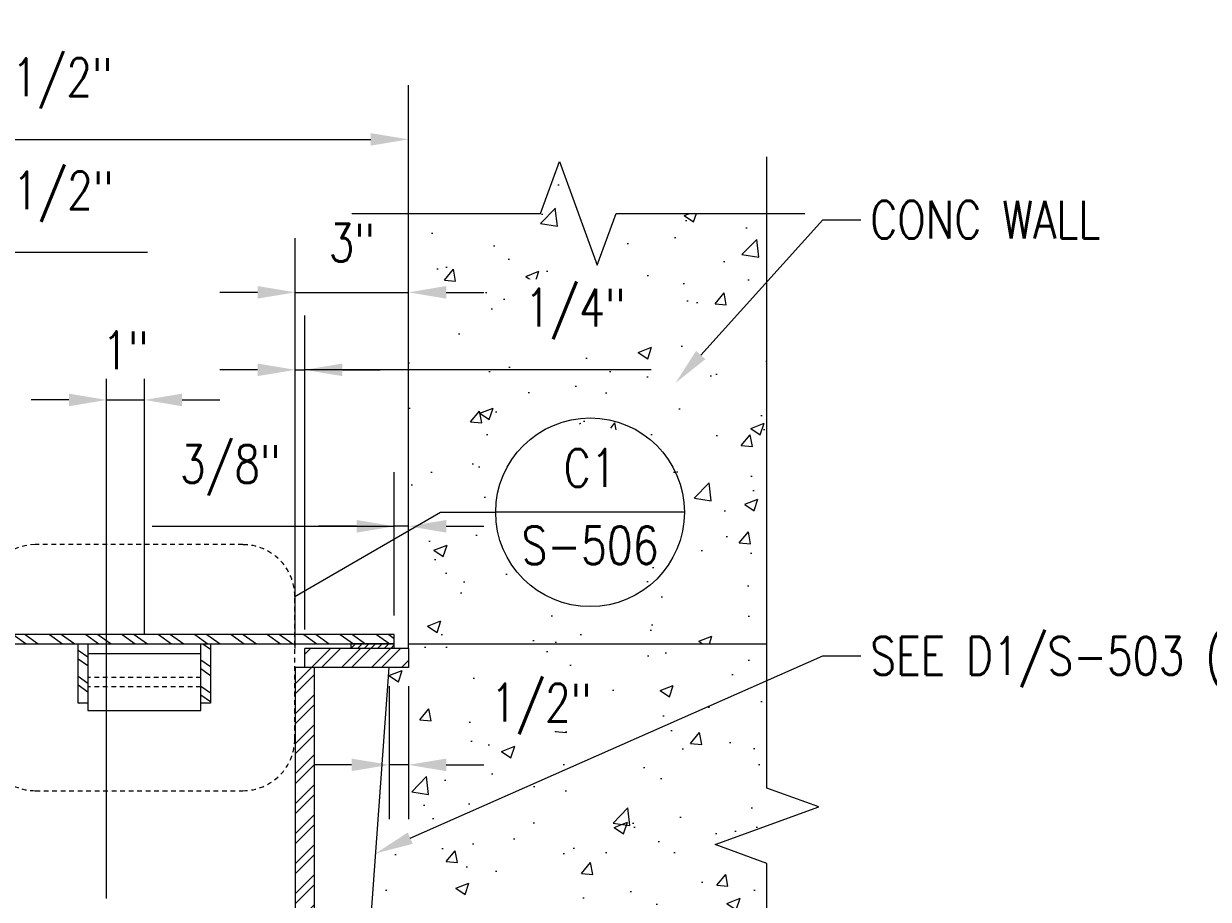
# Model space of a CAD drawing. Header units: inches. Extents: x 0 to 497, y -395 to 0.
# Tile 24 of 33: x 174 to 206, y -68 to -45. Entities that reach past the tile are written whole.
import ezdxf
from ezdxf import colors
from ezdxf.entities.mleader import LeaderData, LeaderLine
from ezdxf.enums import TextEntityAlignment as Align
from ezdxf.math import Vec2, Vec3

# ---------------------------------------------------------------- set-up
doc = ezdxf.new("R2010")
doc.units = ezdxf.units.IN
doc.header["$MEASUREMENT"] = 0
doc.linetypes.add('HIDDEN2', pattern=[0.1875, 0.125, -0.0625])
doc.layers.add('G-ANNO-REFR', color=2, linetype='Continuous', lineweight=35)
doc.layers.add('S-ANNO-SYMB', color=2, linetype='Continuous', lineweight=25)
for name, color, linetype in [('S-ANNO-DIMS', 1, 'Continuous'), ('S-ANNO-TEXT', 2, 'Continuous'), ('S-DETL-HIDD', 1, 'HIDDEN2'), ('S-DETL-MEDM', 3, 'Continuous'), ('S-DETL-PATT', 1, 'Continuous'), ('S-DETL-XHVY', 5, 'Continuous')]:
    doc.layers.add(name, color=color, linetype=linetype)
doc.styles.add('AEC_COMN_TITLE', font='romans.shx', dxfattribs={"width": 0.8, "height": 0.1875})
doc.styles.add('Annotative', font='romans.shx', dxfattribs={"width": 0.8, "height": 0.125})
doc.styles.add('ROMANS', font='ROMANS.shx', dxfattribs={"width": 0.8})
doc.dimstyles.new('Annotative', dxfattribs={"dimscale": 0, "dimtxt": 0.125, "dimasz": 0.125, "dimexe": 0.179688, "dimexo": 0.0625, "dimgap": 0.09, "dimtad": 1, "dimdec": 3, "dimzin": 3, "dimdsep": 46, "dimlunit": 4, "dimtxsty": 'Annotative', "dimcen": 0.09, "dimclrt": 2, "dimazin": 2, "dimtfac": 1, "dimtdec": 3, "dimtmove": 1, "dimatfit": 3, "dimfxl": 1, "dimtfill": 1, "dimfrac": 2, "dimtolj": 1, "dimtzin": 0, "dimarcsym": 0})

# ---------------------------------------------------------------- blocks, each defined once
blk = doc.blocks.new('*D88')
at = {"layer": 'Defpoints', "color": 0, "transparency": 16777216}
for p in [(184.387, -48.275), (184.387, -51.663), (162.887, -61.194)]:
    blk.add_point(p, dxfattribs=at)
at = {"layer": 'S-ANNO-DIMS', "color": 0, "lineweight": -2, "transparency": 16777216}
for p, q in [((162.887, -60.694), (162.887, -46.838)), ((184.387, -51.163), (184.387, -46.838)), ((163.887, -48.275), (183.387, -48.275))]:
    blk.add_line(p, q, dxfattribs=at)
at = {"layer": 'S-ANNO-DIMS', "color": 0, "transparency": 16777216}
for points in [[(163.887, -48.109), (163.887, -48.442), (162.887, -48.275)], [(183.387, -48.109), (183.387, -48.442), (184.387, -48.275)]]:
    blk.add_solid(points, dxfattribs=at)
at = {"layer": 'S-ANNO-DIMS', "color": 2, "transparency": 16777216, "insert": (173.637, -46.794), "char_height": 1, "attachment_point": 5, "style": 'Annotative', "bg_fill": 3, "box_fill_scale": 1.25, "bg_fill_color": 256, "bg_fill_true_color": 13158600, "bg_fill_transparency": 0}
blk.add_mtext('\\A1;1\'-9 1/2"', dxfattribs=at)
blk = doc.blocks.new('*D86')
at = {"layer": 'Defpoints', "color": 0, "transparency": 16777216}
for p in [(181.637, -54.381), (181.637, -61.765), (181.387, -62.265)]:
    blk.add_point(p, dxfattribs=at)
at = {"layer": 'S-ANNO-DIMS', "color": 0, "lineweight": -2, "transparency": 16777216}
for p, q in [((181.387, -61.765), (181.387, -52.943)), ((181.637, -61.265), (181.637, -52.943)), ((180.387, -54.381), (179.387, -54.381)), ((181.387, -54.381), (181.637, -54.381)), ((181.387, -54.381), (181.637, -54.381)), ((190.821, -54.381), (181.637, -54.381)), ((182.637, -54.381), (183.637, -54.381))]:
    blk.add_line(p, q, dxfattribs=at)
at = {"layer": 'S-ANNO-DIMS', "color": 0, "transparency": 16777216}
for points in [[(180.387, -54.214), (180.387, -54.548), (181.387, -54.381)], [(182.637, -54.214), (182.637, -54.548), (181.637, -54.381)]]:
    blk.add_solid(points, dxfattribs=at)
at = {"layer": 'S-ANNO-DIMS', "color": 2, "transparency": 16777216, "insert": (188.806, -52.899), "char_height": 1, "attachment_point": 5, "style": 'Annotative', "bg_fill": 3, "box_fill_scale": 1.25, "bg_fill_color": 256, "bg_fill_true_color": 13158600, "bg_fill_transparency": 0}
blk.add_mtext('\\A1;1/4"', dxfattribs=at)
blk = doc.blocks.new('*D85')
at = {"layer": 'Defpoints', "color": 0, "transparency": 16777216}
for p in [(170.387, -51.275), (166.887, -60.374), (170.387, -63.194)]:
    blk.add_point(p, dxfattribs=at)
at = {"layer": 'S-ANNO-DIMS', "color": 0, "lineweight": -2, "transparency": 16777216}
for p, q in [((166.887, -59.874), (166.887, -49.838)), ((170.387, -62.694), (170.387, -49.838)), ((167.887, -51.275), (169.387, -51.275)), ((177.47, -51.275), (170.387, -51.275))]:
    blk.add_line(p, q, dxfattribs=at)
at = {"layer": 'S-ANNO-DIMS', "color": 0, "transparency": 16777216}
for points in [[(167.887, -51.109), (167.887, -51.442), (166.887, -51.275)], [(169.387, -51.109), (169.387, -51.442), (170.387, -51.275)]]:
    blk.add_solid(points, dxfattribs=at)
at = {"layer": 'S-ANNO-DIMS', "color": 2, "transparency": 16777216, "insert": (174.617, -49.794), "char_height": 1, "attachment_point": 5, "style": 'Annotative', "bg_fill": 3, "box_fill_scale": 1.25, "bg_fill_color": 256, "bg_fill_true_color": 13158600, "bg_fill_transparency": 0}
blk.add_mtext('\\A1;3 1/2"', dxfattribs=at)
blk = doc.blocks.new('*D83')
at = {"layer": 'Defpoints', "color": 0, "transparency": 16777216}
for p in [(184.387, -52.328), (184.387, -55.135), (181.387, -62.265)]:
    blk.add_point(p, dxfattribs=at)
at = {"layer": 'S-ANNO-DIMS', "color": 0, "lineweight": -2, "transparency": 16777216}
for p, q in [((181.387, -61.765), (181.387, -50.89)), ((184.387, -54.635), (184.387, -50.89)), ((180.387, -52.328), (179.387, -52.328)), ((181.387, -52.328), (184.387, -52.328)), ((185.387, -52.328), (186.387, -52.328))]:
    blk.add_line(p, q, dxfattribs=at)
at = {"layer": 'S-ANNO-DIMS', "color": 0, "transparency": 16777216}
for points in [[(180.387, -52.161), (180.387, -52.495), (181.387, -52.328)], [(185.387, -52.161), (185.387, -52.495), (184.387, -52.328)]]:
    blk.add_solid(points, dxfattribs=at)
at = {"layer": 'S-ANNO-DIMS', "color": 2, "transparency": 16777216, "insert": (182.887, -51.013), "char_height": 1, "attachment_point": 5, "style": 'Annotative', "bg_fill": 3, "box_fill_scale": 1.25, "bg_fill_color": 256, "bg_fill_true_color": 13158600, "bg_fill_transparency": 0}
blk.add_mtext('\\A1;3"', dxfattribs=at)
blk = doc.blocks.new('*D82')
at = {"layer": 'Defpoints', "color": 0, "transparency": 16777216}
for p in [(184.012, -58.527), (184.012, -61.39), (184.387, -61.64)]:
    blk.add_point(p, dxfattribs=at)
at = {"layer": 'S-ANNO-DIMS', "color": 0, "lineweight": -2, "transparency": 16777216}
for p, q in [((184.012, -60.89), (184.012, -57.09)), ((184.387, -61.14), (184.387, -57.09)), ((177.594, -58.527), (184.012, -58.527)), ((183.012, -58.527), (182.012, -58.527)), ((184.387, -58.527), (184.012, -58.527)), ((184.387, -58.527), (184.012, -58.527)), ((185.387, -58.527), (186.387, -58.527))]:
    blk.add_line(p, q, dxfattribs=at)
at = {"layer": 'S-ANNO-DIMS', "color": 0, "transparency": 16777216}
for points in [[(183.012, -58.36), (183.012, -58.694), (184.012, -58.527)], [(185.387, -58.36), (185.387, -58.694), (184.387, -58.527)]]:
    blk.add_solid(points, dxfattribs=at)
at = {"layer": 'S-ANNO-DIMS', "color": 2, "transparency": 16777216, "insert": (179.666, -57.045), "char_height": 1, "attachment_point": 5, "style": 'Annotative', "bg_fill": 3, "box_fill_scale": 1.25, "bg_fill_color": 256, "bg_fill_true_color": 13158600, "bg_fill_transparency": 0}
blk.add_mtext('\\A1;3/8"', dxfattribs=at)
blk = doc.blocks.new('*D81')
at = {"layer": 'Defpoints', "color": 0, "transparency": 16777216}
for p in [(183.878, -62.265), (184.387, -62.265), (183.878, -64.847)]:
    blk.add_point(p, dxfattribs=at)
at = {"layer": 'S-ANNO-DIMS', "color": 0, "lineweight": -2, "transparency": 16777216}
for p, q in [((183.878, -62.765), (183.878, -66.285)), ((184.387, -62.765), (184.387, -66.285)), ((182.878, -64.847), (181.878, -64.847)), ((184.387, -64.847), (183.878, -64.847)), ((185.387, -64.847), (186.387, -64.847))]:
    blk.add_line(p, q, dxfattribs=at)
at = {"layer": 'S-ANNO-DIMS', "color": 0, "transparency": 16777216}
for points in [[(182.878, -64.681), (182.878, -65.014), (183.878, -64.847)], [(185.387, -64.681), (185.387, -65.014), (184.387, -64.847)]]:
    blk.add_solid(points, dxfattribs=at)
at = {"layer": 'S-ANNO-DIMS', "color": 2, "transparency": 16777216, "insert": (187.901, -63.366), "char_height": 1, "attachment_point": 5, "style": 'Annotative', "bg_fill": 3, "box_fill_scale": 1.25, "bg_fill_color": 256, "bg_fill_true_color": 13158600, "bg_fill_transparency": 0}
blk.add_mtext('\\A1;1/2"', dxfattribs=at)
blk = doc.blocks.new('*D79')
at = {"layer": 'Defpoints', "color": 0, "transparency": 16777216}
for p in [(177.387, -55.179), (177.387, -61.906), (176.387, -68.89)]:
    blk.add_point(p, dxfattribs=at)
at = {"layer": 'S-ANNO-DIMS', "color": 0, "lineweight": -2, "transparency": 16777216}
for p, q in [((176.387, -68.39), (176.387, -53.741)), ((177.387, -61.406), (177.387, -53.741)), ((175.387, -55.179), (174.387, -55.179)), ((176.387, -55.179), (177.387, -55.179)), ((178.387, -55.179), (179.387, -55.179))]:
    blk.add_line(p, q, dxfattribs=at)
at = {"layer": 'S-ANNO-DIMS', "color": 0, "transparency": 16777216}
for points in [[(175.387, -55.012), (175.387, -55.346), (176.387, -55.179)], [(178.387, -55.012), (178.387, -55.346), (177.387, -55.179)]]:
    blk.add_solid(points, dxfattribs=at)
at = {"layer": 'S-ANNO-DIMS', "color": 2, "transparency": 16777216, "insert": (176.887, -53.864), "char_height": 1, "attachment_point": 5, "style": 'Annotative', "bg_fill": 3, "box_fill_scale": 1.25, "bg_fill_color": 256, "bg_fill_true_color": 13158600, "bg_fill_transparency": 0}
blk.add_mtext('\\A1;1"', dxfattribs=at)
blk = doc.blocks.new('Detail Callout AEC')
at = {"color": 0, "linetype": 'ByBlock', "lineweight": -3, "transparency": 16777216}
blk.add_line((0.25, 0), (-0.25, 0), dxfattribs=at)
blk.add_line((0.25, 0), (-0.25, 0), dxfattribs=at)
blk.add_circle((0, 0), 0.25, dxfattribs=at)
blk.add_circle((0, 0), 0.25, dxfattribs=at)
at = {"color": 0, "linetype": 'ByBlock', "lineweight": -3, "transparency": 16777216, "style": 'AEC_COMN_TITLE'}
for tag, p in [('VIEWNUMBER', (0, 0.0508)), ('VIEWNUMBER', (0, 0.0508)), ('SHEETNUMBER', (0, -0.1263)), ('SHEETNUMBER', (0, -0.1263))]:
    blk.add_attdef(tag, text='', height=0.0938, dxfattribs=at).set_placement(p, align=Align.CENTER)

msp = doc.modelspace()

# ---------------------------------------------------------------- hatches: boundary and pattern name
at = {"layer": 'S-DETL-PATT', "linetype": 'Continuous', "lineweight": 0}
h = msp.add_hatch(dxfattribs=at)
h.set_pattern_fill('AR-CONC', color=8, scale=0.5)
h.set_pattern_definition([(50, (-36.3327, -151.0193), (3.5863, -0.31376), [0.375, -4.125]), (355, (-36.3327, -151.0193), (-0.693757, 3.76096), [0.3, -3.3]), (100.4514, (-36.0338, -151.0454), (2.892544, 3.4472), [0.3187, -3.50571]), (46.1842, (-36.3327, -150.0193), (5.33621, -0.8276), [0.5625, -6.1875]), (96.6356, (-35.888, -150.088), (4.67331, 4.87059), [0.47805, -5.25857]), (351.1842, (-36.3327, -150.019), (4.67331, 4.87059), [0.45, -4.95]), (21, (-35.8327, -150.2693), (2.984535, -2.013094), [0.375, -4.125]), (326, (-35.8327, -150.2693), (1.216577, 3.62575), [0.3, -3.3]), (71.4514, (-35.584, -150.437), (4.20111, 1.612656), [0.3187, -3.50571]), (37.5, (-36.3327, -151.0193), (0.060799, 1.664469), [0, -3.26, 0, -3.35, 0, -3.3125]), (7.5, (-36.3327, -151.0193), (1.315348, 1.972059), [0, -1.91, 0, -3.185, 0, -1.2625]), (327.5, (-37.4477, -151.0193), (2.669112, -0.1127744), [0, -1.25, 0, -3.9, 0, -5.175]), (317.5, (-37.9477, -151.0193), (2.91593, 0.500525), [0, -1.625, 0, -2.59, 0, -3.675])])
h.paths.add_polyline_path([(193.8872, -52.0221), (193.8872, -50.2362), (189.8872, -50.2362), (189.3872, -51.6099), (188.3872, -48.8624), (187.8872, -50.2362), (184.3872, -50.2362), (184.3872, -54.1446)])
edge = h.paths.add_edge_path()
edge.add_arc((189.0406, -58.1554), 2.3413, 10.37518, 180)
edge.add_line((186.6993, -58.1554), (186.885, -59.0693))
edge.add_line((186.885, -59.0693), (184.3872, -60.0989))
edge.add_line((184.3872, -60.0989), (184.3872, -54.1446))
edge.add_line((184.3872, -54.1446), (193.8872, -52.0221))
edge.add_line((193.8872, -52.0221), (193.8872, -56.869))
edge.add_line((193.8872, -56.869), (191.3437, -57.7338))
h = msp.add_hatch(dxfattribs=at)
h.set_pattern_fill('AR-CONC', color=8, scale=0.5)
h.set_pattern_definition([(50, (-4.3517, -308.1058), (3.5863, -0.31376), [0.375, -4.125]), (355, (-4.3517, -308.106), (-0.693757, 3.76096), [0.3, -3.3]), (100.4514, (-4.0528, -308.132), (2.892544, 3.4472), [0.3187, -3.50571]), (46.1842, (-4.3517, -307.106), (5.336207, -0.827596), [0.5625, -6.1875]), (96.6356, (-3.907, -307.175), (4.67331, 4.87059), [0.47805, -5.25857]), (351.1842, (-4.3517, -307.106), (4.67331, 4.87059), [0.45, -4.95]), (21, (-3.8517, -307.3558), (2.984535, -2.013094), [0.375, -4.125]), (326, (-3.8517, -307.356), (1.216577, 3.62575), [0.3, -3.3]), (71.4514, (-3.603, -307.5236), (4.20111, 1.612656), [0.3187, -3.50571]), (37.5, (-4.3517, -308.1058), (0.0607993, 1.6644693), [0, -3.26, 0, -3.35, 0, -3.3125]), (7.5, (-4.3517, -308.1058), (1.315348, 1.972059), [0, -1.91, 0, -3.185, 0, -1.2625]), (327.5, (-5.4667, -308.1058), (2.669112, -0.1127744), [0, -1.25, 0, -3.9, 0, -5.175]), (317.5, (-5.9667, -308.1058), (2.91593, 0.500525), [0, -1.625, 0, -2.59, 0, -3.675])])
edge = h.paths.add_edge_path()
edge.add_arc((189.0406, -58.1554), 2.3413, 207.17922, 360)
edge.add_line((191.382, -58.1554), (191.3111, -57.5838))
edge.add_line((191.3111, -57.5838), (193.8872, -56.869))
edge.add_line((193.8872, -56.869), (193.8872, -61.6401))
edge.add_line((193.8872, -61.6401), (188.8872, -61.6401))
edge.add_line((188.8872, -61.6401), (184.8872, -61.6401))
edge.add_line((184.8872, -61.6401), (184.8872, -59.9289))
edge.add_line((184.8872, -59.9289), (186.9578, -59.2249))
at = {"layer": 'S-DETL-PATT'}
h = msp.add_hatch(dxfattribs=at)
h.set_pattern_fill('AR-CONC', color=8, scale=0.5)
h.set_pattern_definition([(50, (-4.3517, -110.0193), (3.5863, -0.31376), [0.375, -4.125]), (355, (-4.3517, -110.0193), (-0.693757, 3.76096), [0.3, -3.3]), (100.4514, (-4.0528, -110.0454), (2.892544, 3.4472), [0.3187, -3.50571]), (46.1842, (-4.3517, -109.0193), (5.33621, -0.8276), [0.5625, -6.1875]), (96.6356, (-3.907, -109.088), (4.67331, 4.87059), [0.47805, -5.25857]), (351.1842, (-4.3517, -109.019), (4.67331, 4.8706), [0.45, -4.95]), (21, (-3.8517, -109.2693), (2.984535, -2.013094), [0.375, -4.125]), (326, (-3.8517, -109.2693), (1.216577, 3.62575), [0.3, -3.3]), (71.4514, (-3.603, -109.437), (4.20111, 1.612656), [0.3187, -3.50571]), (37.5, (-4.3517, -110.0193), (0.060799, 1.664469), [0, -3.26, 0, -3.35, 0, -3.3125]), (7.5, (-4.3517, -110.0193), (1.315348, 1.972059), [0, -1.91, 0, -3.185, 0, -1.2625]), (327.5, (-5.4667, -110.0193), (2.669112, -0.112774), [0, -1.25, 0, -3.9, 0, -5.175]), (317.5, (-5.9667, -110.0193), (2.91593, 0.500525), [0, -1.625, 0, -2.59, 0, -3.675])])
h.paths.add_polyline_path([(189.6483, -63.0193), (183.8231, -63.0193), (183.4352, -68.3396), (189.6483, -69.7106)])
h.paths.add_polyline_path([(189.6483, -63.0193), (189.6483, -61.6401), (184.3872, -61.6401), (184.3872, -62.1401), (183.8872, -62.1401), (183.8231, -63.0193)])
h.paths.add_polyline_path([(193.8872, -63.0193), (193.8872, -61.6401), (189.6483, -61.6401), (189.6483, -63.0193)])
h.paths.add_polyline_path([(189.6483, -63.0193), (189.6483, -65.5651), (193.8872, -64.439), (193.8872, -63.0193)])
h.paths.add_polyline_path([(192.5134, -66.962), (195.2609, -65.962), (193.8872, -65.462), (193.8872, -64.439), (189.6483, -65.5651), (189.6483, -69.7106), (193.8872, -70.6459), (193.8872, -67.462)])
h.paths.add_polyline_path([(189.6483, -74.5861), (193.8872, -75.2001), (193.8872, -70.6459), (189.6483, -69.7106)])
h.paths.add_polyline_path([(189.6483, -74.5861), (189.6483, -69.7106), (183.4352, -68.3396), (183.0495, -73.6304)])
h.paths.add_polyline_path([(183.0495, -73.6304), (182.8872, -75.8573), (183.3872, -75.8573), (183.3872, -76.3573), (179.8872, -76.3573), (179.8872, -79.3104), (179.3872, -79.8104), (178.8872, -79.3104), (178.8872, -76.3573), (172.8872, -76.3573), (172.8872, -79.3104), (172.3872, -79.8104), (171.8872, -79.3104), (171.8872, -76.3573), (167.3968, -76.3573), (158.8778, -79.9382), (157.8872, -79.9382), (157.8872, -82.6879), (174.8872, -82.6879), (175.3872, -84.0616), (176.3872, -81.3141), (176.8872, -82.6879), (189.6483, -82.6879), (189.6483, -74.5861)])
h.paths.add_polyline_path([(193.8872, -75.2001), (189.6483, -74.5861), (189.6483, -79.0491), (193.8872, -80.326)])
h.paths.add_polyline_path([(189.6483, -79.0491), (189.6483, -82.6879), (193.8872, -82.6879), (193.8872, -80.326)])
h.paths.add_polyline_path([(167.3872, -76.3613), (167.3872, -75.8573), (167.8872, -75.8573), (165.7297, -72.1205), (157.8872, -73.7853), (157.8872, -79.9382), (158.8778, -79.9382)])
h.paths.add_polyline_path([(165.7297, -72.1205), (163.3872, -68.063), (163.3872, -63.0193), (157.8872, -63.0193), (157.8872, -71.039), (156.5134, -71.539), (159.2609, -72.539), (157.8872, -73.039), (157.8872, -73.7853)])
h.paths.add_polyline_path([(163.3872, -63.0193), (163.3872, -62.2651), (162.8872, -62.2651), (162.8872, -61.6401), (162.8872, -61.3901), (157.8872, -61.3901), (157.8872, -63.0193)])
h = msp.add_hatch(dxfattribs=at)
h.set_pattern_fill('ANSI32', color=8, scale=1.5, angle=-80.72606)
h.set_pattern_definition([(324.27394, (-2.53664, 6.1622), (0.3284496, 0.4566477), []), (324.27394, (-2.4939, 5.9005), (0.3284496, 0.4566477), [])])
h.paths.add_polyline_path([(184.0122, -61.3901), (167.6372, -61.3901), (167.6372, -61.6401), (184.0122, -61.6401)])
h = msp.add_hatch(dxfattribs=at)
h.set_pattern_fill('ANSI32', color=8, scale=1.5)
h.set_pattern_definition([(45, (-4.35166, -110.01926), (-0.3977476, 0.3977476), []), (45, (-4.0865, -110.01926), (-0.3977476, 0.3977476), [])])
h.paths.add_polyline_path([(170.1372, -61.7651), (162.8872, -61.7651), (162.8872, -62.2651), (170.1372, -62.2651)])
h.paths.add_polyline_path([(170.3872, -62.2651), (169.8872, -62.2651), (169.8872, -63.0193), (170.3872, -63.0193)])
h.paths.add_polyline_path([(170.3872, -63.0193), (169.8872, -63.0193), (169.8872, -71.238), (170.3872, -71.1318)])
h.paths.add_polyline_path([(170.3872, -71.1318), (169.8872, -71.238), (169.8872, -75.8573), (170.3872, -75.8573)])
h.paths.add_polyline_path([(183.3872, -75.8573), (168.5862, -75.8573), (167.3968, -76.3573), (183.3872, -76.3573)])
h.paths.add_polyline_path([(168.5862, -75.8573), (167.3872, -75.8573), (167.3872, -76.3573), (167.3968, -76.3573)])
h.paths.add_polyline_path([(181.8872, -73.462), (181.3872, -73.3896), (181.3872, -75.8573), (181.8872, -75.8573)])
h.paths.add_polyline_path([(181.8872, -67.9981), (181.3872, -67.8877), (181.3872, -73.3896), (181.8872, -73.462)])
h.paths.add_polyline_path([(181.8872, -62.2651), (181.3872, -62.2651), (181.3872, -67.8877), (181.8872, -67.9981)])
h.paths.add_polyline_path([(184.3872, -61.7651), (181.6372, -61.7651), (181.6392, -62.2651), (184.3872, -62.2651)])
h = msp.add_hatch(dxfattribs=at)
h.set_pattern_fill('ANSI32', color=8, scale=1.5, angle=-80.72606)
h.set_pattern_definition([(324.27394, (162.644, 111.7529), (0.3284496, 0.4566477), []), (324.27394, (162.68675, 111.4912), (0.3284496, 0.4566477), [])])
h.paths.add_polyline_path([(175.8872, -61.6401), (175.6372, -61.6401), (175.6372, -63.2122), (175.8872, -63.2122)])
h.paths.add_polyline_path([(179.1372, -61.6401), (178.8872, -61.6401), (178.8872, -63.2122), (179.1372, -63.2122)])

# ---------------------------------------------------------------- linework, layer by layer
at = {"layer": 'S-ANNO-SYMB'}
for points in [[(182.8872, -50.2362), (187.8872, -50.2362), (188.3872, -48.8624), (189.3872, -51.6099), (189.8872, -50.2362), (194.8872, -50.2362)], [(193.8872, -84.1879), (193.8872, -67.462), (192.5134, -66.962), (195.2609, -65.962), (193.8872, -65.462), (193.8872, -48.7362)]]:
    msp.add_lwpolyline(points, dxfattribs=at)
at = {"layer": 'S-DETL-HIDD'}
for p, q in [((178.8872, -62.5311), (175.8872, -62.5311)), ((178.8872, -62.7811), (175.8872, -62.7811))]:
    msp.add_line(p, q, dxfattribs=at)
at = {"layer": 'S-DETL-MEDM'}
for p, q in [((184.3872, -61.7651), (181.6372, -61.7651)), ((181.6372, -62.2651), (181.6372, -61.7651)), ((184.3872, -61.7651), (184.3872, -62.2651)), ((181.3872, -62.2651), (181.3872, -75.8573)), ((184.3872, -62.2651), (181.3872, -62.2651)), ((181.8872, -62.2651), (181.8872, -75.8573)), ((182.8872, -75.8573), (183.8781, -62.2651))]:
    msp.add_line(p, q, dxfattribs=at)
msp.add_lwpolyline([(167.2179, -61.6401), (184.0122, -61.6401), (184.0122, -61.3901), (167.6372, -61.3901), (167.6372, -61.6401)], dxfattribs=at)
at = {"layer": 'S-DETL-MEDM', "color": 3}
for points in [[(175.8872, -61.6401), (175.8872, -63.2122), (175.6372, -63.2122), (175.6372, -61.6401)], [(179.1372, -61.6401), (179.1372, -63.2122), (178.8872, -63.2122), (178.8872, -61.6401)]]:
    msp.add_lwpolyline(points, dxfattribs=at)
at = {"layer": 'S-DETL-PATT', "linetype": 'Continuous', "lineweight": 0}
msp.add_lwpolyline([(175.8872, -63.4061), (178.8872, -63.4061), (178.8872, -61.9061), (175.8872, -61.9061)], close=True, dxfattribs=at)
at = {"layer": 'S-DETL-XHVY'}
for q in [(184.3872, -50.2362), (193.8872, -61.6401)]:
    msp.add_line((184.3872, -61.6401), q, dxfattribs=at)
msp.add_lwpolyline([(184.3872, -61.7651), (184.3872, -50.2362)], dxfattribs=at)

# ---------------------------------------------------------------- leaders
at = {"layer": 'S-ANNO-TEXT', "linetype": 'Continuous'}
ml = msp.add_multileader_mtext('Standard', dxfattribs=at)
ml.set_content('CONC WALL', color=256, style='Annotative')
ml.set_leader_properties(color=1)
ml.build(insert=Vec2(0, 0))
ml.multileader.update_dxf_attribs({"text_right_attachment_type": 3, "dogleg_length": 0.125, "arrow_head_size": 1, "scale": 8})
ctx = ml.context
ctx.base_point, ctx.scale, ctx.char_height, ctx.arrow_head_size, ctx.landing_gap_size, ctx.plane_origin = Vec3(196.3724, -50.4054), 8, 1, 1, 0.25, Vec3(-237.7688, -464.6439)
ctx.right_attachment = 3
notes = []
notes.append((ctx, [(0, (1, 1, 0), (195.3724, -50.4054), (1, 0), 1, [(0, [(191.4625, -54.7305)], 0, [])])]))
ctx.mtext.insert, ctx.mtext.width, ctx.mtext.defined_height = Vec3(196.6224, -49.9054), 16.692396, 2.6619
ml = msp.add_multileader_mtext('Standard', dxfattribs=at)
ml.set_content('SEE D1/S-503 (SIM) FOR TRENCH ASSEMBLY AND WELDMENT', color=256, style='Annotative')
ml.set_leader_properties(color=1)
ml.build(insert=Vec2(0, 0))
ml.multileader.update_dxf_attribs({"text_right_attachment_type": 3, "dogleg_length": 0.125, "arrow_head_size": 1, "scale": 8})
ctx = ml.context
ctx.base_point, ctx.scale, ctx.char_height, ctx.arrow_head_size, ctx.landing_gap_size, ctx.plane_origin = Vec3(196.3724, -61.959), 8, 1, 1, 0.25, Vec3(-213.403, -483.4364)
ctx.right_attachment = 3
notes.append((ctx, [(0, (1, 1, 0), (195.3724, -61.959), (1, 0), 1, [(0, [(183.5188, -67.1934)], 0, [])])]))
ctx.mtext.insert, ctx.mtext.width, ctx.mtext.defined_height = Vec3(196.6224, -61.459), 18.93235, 3.1357
for ctx, leaders in notes:
    for number, flags, end, landing, length, lines in leaders:
        leader = LeaderData()
        leader.index, (leader.has_last_leader_line, leader.has_dogleg_vector, leader.attachment_direction) = number, flags
        leader.last_leader_point, leader.dogleg_vector, leader.dogleg_length = Vec3(end), Vec3(landing), length
        for number, points, colour, breaks in lines:
            line = LeaderLine()
            line.index, line.vertices, line.color, line.breaks = number, Vec3.list(points), colors.encode_raw_color(colour), breaks
            leader.lines.append(line)
        ctx.leaders.append(leader)

# ---------------------------------------------------------------- next in the draw order: dimensions: what is measured, and where the dimension line sits
at = {"layer": 'S-ANNO-DIMS'}
dim = msp.add_linear_dim(base=(184.3872, -48.2755), p1=(162.8872, -61.1936), p2=(184.3872, -51.663), dimstyle='Annotative', override={"dimpost": '\\X', "dimclrt": 2}, dxfattribs=at)
dim.commit()
dim.dimension.update_dxf_attribs({"geometry": '*D88', "text_midpoint": (173.6372, -46.7936)})

# ---------------------------------------------------------------- next in the draw order: dimensions: what is measured, and where the dimension line sits
for base, p1, p2, override, picture, middle in [((170.3872, -51.2755), (166.8872, -60.3744), (170.3872, -63.1936), {"dimpost": '\\X', "dimclrt": 2}, '*D85', (174.617, -51.2755)), ((181.6372, -54.3809), (181.3872, -62.2651), (181.6372, -61.7651), {"dimpost": '\\X'}, '*D86', (188.8059, -54.3217))]:
    dim = msp.add_linear_dim(base=base, p1=p1, p2=p2, dimstyle='Annotative', override=override, dxfattribs=at)
    dim.commit()
    dim.dimension.update_dxf_attribs({"geometry": picture, "text_midpoint": middle, "dimtype": 160})

# ---------------------------------------------------------------- next in the draw order: block references
at = {"layer": 'G-ANNO-REFR', "lineweight": -3}
ref = msp.add_blockref('Detail Callout AEC', (189.1993, -58.1554), dxfattribs=dict(at, xscale=10, yscale=10, zscale=10))
ref.add_attrib('VIEWNUMBER', 'C1', dxfattribs={"layer": 'S-ANNO-TEXT', "color": 1, "transparency": 16777216, "height": 1, "style": 'ROMANS', "width": 0.8}).set_placement((189.1993, -57.7804), align=Align.BOTTOM_CENTER)
ref.add_attrib('SHEETNUMBER', 'S-506', dxfattribs={"layer": 'S-ANNO-TEXT', "color": 1, "transparency": 16777216, "height": 1, "style": 'ROMANS', "width": 0.8}).set_placement((189.1993, -59.5312), align=Align.CENTER)

# ---------------------------------------------------------------- next in the draw order: dimensions: what is measured, and where the dimension line sits
at = {"layer": 'S-ANNO-DIMS'}
dim = msp.add_linear_dim(base=(184.3872, -52.3279), p1=(181.3872, -62.2651), p2=(184.3872, -55.1355), dimstyle='Annotative', override={"dimpost": '\\X'}, dxfattribs=at)
dim.commit()
dim.dimension.update_dxf_attribs({"geometry": '*D83', "text_midpoint": (182.8872, -51.0127)})

# ---------------------------------------------------------------- next in the draw order: dimensions: what is measured, and where the dimension line sits
for base, p1, p2, override, picture, middle in [((184.0122, -58.5272), (184.3872, -61.6401), (184.0122, -61.3901), {"dimpost": '\\X'}, '*D82', (179.6661, -58.5272)), ((183.8781, -64.8475), (184.3872, -62.2651), (183.8781, -62.2651), {"dimtxt": 0.125, "dimpost": '\\X', "dimclrt": 2, "dimtfill": 1}, '*D81', (187.9012, -64.8475))]:
    dim = msp.add_linear_dim(base=base, p1=p1, p2=p2, dimstyle='Annotative', override=override, dxfattribs=at)
    dim.commit()
    dim.dimension.update_dxf_attribs({"geometry": picture, "text_midpoint": middle, "dimtype": 160})

# ---------------------------------------------------------------- next in the draw order: hatches: boundary and pattern name
at = {"layer": 'S-DETL-PATT'}
h = msp.add_hatch(dxfattribs=at)
h.set_pattern_fill('ANSI31', color=8)
h.set_pattern_definition([(45, (-2.53664, 6.16221), (-0.08838835, 0.08838835), [])])
h.paths.add_polyline_path([(184.0122, -61.6401), (182.8575, -61.6401), (182.8575, -61.7651), (184.0122, -61.7651)])

# ---------------------------------------------------------------- next in the draw order: linework, layer by layer
at = {"layer": 'S-ANNO-SYMB'}
msp.add_lwpolyline([(181.3731, -60.3869), (185.2329, -58.1554), (186.6993, -58.1554)], dxfattribs=at)
at = {"layer": 'S-DETL-MEDM'}
msp.add_lwpolyline([(184.0122, -61.7651), (184.0122, -61.6401), (182.8575, -61.6401), (182.8575, -61.7651)], dxfattribs=at)

# ---------------------------------------------------------------- next in the draw order: dimensions: what is measured, and where the dimension line sits
at = {"layer": 'S-ANNO-DIMS'}
dim = msp.add_linear_dim(base=(177.3872, -55.1788), p1=(176.3872, -68.8901), p2=(177.3872, -61.9061), dimstyle='Annotative', override={"dimpost": '\\X'}, dxfattribs=at)
dim.commit()
dim.dimension.update_dxf_attribs({"geometry": '*D79', "text_midpoint": (176.8872, -55.1788), "dimtype": 160})

# ---------------------------------------------------------------- next in the draw order: linework, layer by layer
at = {"layer": 'S-ANNO-SYMB', "linetype": 'HIDDEN2'}
msp.add_lwpolyline([(173.1236, -60.3869), (173.1236, -64.1582, 0.4142136), (174.4972, -65.5319), (179.9994, -65.5319, 0.4142136), (181.3731, -64.1582), (181.3731, -60.3869, 0.4142136), (179.9994, -59.0133), (174.4972, -59.0133, 0.4130258), (173.1236, -60.3869)], format="xyb", dxfattribs=at)

doc.saveas('drawing.dxf')
